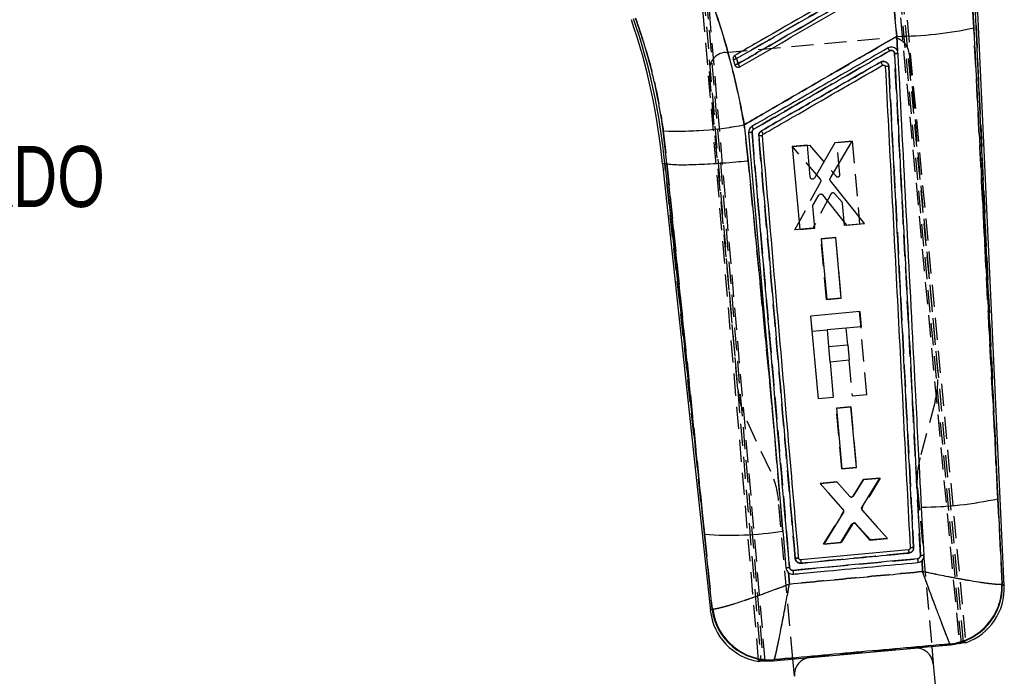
# Model space of a CAD drawing. Extents: x 72 to 802, y 28 to 567.
# Tile 19 of 29: x 182 to 295, y 447 to 522. Entities that reach past the tile are written whole.
import ezdxf

# ---------------------------------------------------------------- set-up
doc = ezdxf.new("R2010")
doc.units = 0
doc.header["$LTSCALE"] = 2
doc.linetypes.add('HIDDEN', pattern=[1.905, 1.27, -0.635])
doc.layers.get('0').update_dxf_attribs({"linetype": 'CONTINUOUS'})
doc.styles.add('SLDTEXTSTYLE0', font='TXT', dxfattribs={"width": 0.75})

msp = doc.modelspace()

# ---------------------------------------------------------------- linework, layer by layer
at = {"color": 7, "linetype": 'HIDDEN'}
for p, q in [((266.7282, 448.5184), (257.9314, 551.4647)), ((258.1407, 551.585), (266.9836, 448.4826)), ((258.4564, 551.1937), (267.2329, 448.4842)), ((267.4857, 448.4655), (258.6645, 551.3145)), ((281.5819, 537.4302), (289.7502, 450.4672)), ((289.9956, 450.531), (281.8475, 536.9853)), ((290.2411, 450.5744), (282.0681, 537.587)), ((282.3349, 537.1425), (290.486, 450.6556)), ((282.155, 524.6182), (282.5811, 520.1144)), ((291.4105, 521.0725), (291.2087, 525.1664)), ((291.5104, 525.1803), (294.184, 467.0657)), ((262.8978, 518.2705), (281.8216, 519.9707)), ((282.5811, 520.1144), (282.662, 518.4459)), ((283.9926, 518.1577), (287.2696, 481.6841)), ((281.2133, 516.75), (281.2503, 516.6931)), ((281.2665, 516.6245), (281.2665, 516.6253)), ((264.3619, 479.6259), (261.0848, 516.0995)), ((265.5302, 505.8374), (265.0853, 509.9631)), ((255.7958, 509.2603), (256.2058, 505.5386)), ((266.9048, 508.7021), (266.7468, 508.6905)), ((267.1633, 508.6994), (267.1487, 508.7026)), ((270.6013, 507.4678), (272.5873, 507.6466)), ((273.8324, 503.7132), (270.6013, 507.4678)), ((272.5873, 507.6466), (275.6165, 504.077)), ((275.735, 507.93), (277.4646, 508.0857)), ((276.0636, 504.2648), (275.735, 507.93)), ((277.4646, 508.0857), (278.3165, 498.584)), ((260.5235, 462.986), (255.953, 505.5137)), ((256.2058, 505.5386), (256.2068, 505.5384)), ((268.2615, 477.876), (265.5302, 505.8374)), ((270.8948, 497.9158), (273.8635, 503.4277)), ((275.0313, 502.0169), (272.95, 498.1009)), ((276.299, 501.0946), (275.4481, 502.0655)), ((276.5868, 498.4283), (276.3607, 500.9505)), ((278.3165, 498.584), (276.5868, 498.4283)), ((272.95, 498.1009), (270.8948, 497.9158)), ((273.9005, 496.8814), (275.5601, 497.0308)), ((274.5232, 489.9351), (273.9005, 496.8814)), ((275.5601, 497.0308), (276.1829, 490.0845)), ((269.4848, 463.632), (267.272, 489.3829)), ((276.1829, 490.0845), (274.5232, 489.9351)), ((279.1598, 479.0265), (278.3061, 488.5281)), ((272.6864, 488.0232), (272.7231, 488.0264)), ((272.6864, 488.0232), (272.8434, 486.2765)), ((272.8434, 486.2765), (274.5901, 486.4334)), ((276.7561, 486.628), (276.9287, 484.7065)), ((274.7645, 484.5121), (274.739, 484.5098)), ((274.739, 484.5098), (274.8972, 482.749)), ((274.8972, 482.749), (274.9228, 482.7513)), ((277.0869, 482.9457), (277.4528, 478.8731)), ((277.4528, 478.8731), (279.1598, 479.0265)), ((286.975, 478.2236), (285.2543, 471.7413)), ((275.6507, 477.4451), (277.3104, 477.5945)), ((276.2735, 470.4989), (275.6507, 477.4451)), ((277.3104, 477.5945), (277.9332, 470.6483)), ((268.1172, 470.2016), (265.2686, 476.2734)), ((277.9332, 470.6483), (276.2735, 470.4989)), ((273.8154, 468.8174), (275.697, 468.9868)), ((275.697, 468.9868), (277.181, 467.3334)), ((277.587, 467.3712), (278.7523, 469.2619)), ((280.6693, 469.4345), (278.608, 466.0084)), ((278.7523, 469.2619), (280.6693, 469.4345)), ((276.4403, 465.8494), (273.8154, 468.8174)), ((284.9597, 468.2809), (286.592, 450.1135)), ((270.6562, 448.6817), (269.0239, 466.8491)), ((294.6927, 457.2547), (294.184, 467.0657)), ((274.1924, 461.8492), (276.4664, 465.5487)), ((278.6364, 465.7081), (281.5025, 462.5073)), ((269.5108, 463.3291), (269.4848, 463.632)), ((277.4937, 464.1566), (276.2151, 462.0313)), ((279.5504, 462.3315), (277.9031, 464.1942)), ((260.5235, 462.986), (261.3865, 454.4367)), ((281.5025, 462.5073), (279.5504, 462.3315)), ((276.2151, 462.0313), (274.1924, 461.8492)), ((270.6732, 458.8461), (284.9666, 460.1806)), ((271.3327, 460.2144), (271.33, 460.2336)), ((285.4827, 459.9752), (285.543, 458.708)), ((270.2692, 457.2816), (270.1405, 458.5982)), ((294.6927, 457.2547), (294.6357, 457.2392)), ((261.3865, 454.4367), (261.4635, 454.4266)), ((272.5244, 448.8495), (284.7239, 449.9456)), ((288.6938, 450.4127), (288.7105, 450.4011)), ((268.515, 448.5884), (268.5343, 448.6063))]:
    msp.add_line(p, q, dxfattribs=at)
at = {"color": 7, "linetype": 'CONTINUOUS'}
for p, q in [((282.5811, 520.1144), (282.155, 524.6182)), ((291.2087, 525.1664), (291.4105, 521.0725)), ((294.184, 467.0657), (291.5104, 525.1803)), ((294.9141, 457.0797), (291.7805, 525.1927)), ((282.662, 518.4459), (282.5811, 520.1144)), ((263.8124, 517.445), (263.9898, 516.8569)), ((282.662, 518.4459), (282.6525, 518.4649)), ((265.0853, 509.9631), (265.5302, 505.8374)), ((256.2058, 505.5386), (255.7958, 509.2603)), ((272.3281, 507.6239), (270.5984, 507.4688)), ((270.5984, 507.4688), (271.4538, 497.9674)), ((272.6581, 503.9589), (272.3281, 507.6239)), ((275.4758, 507.9061), (273.1315, 503.8538)), ((274.9518, 503.8138), (277.4619, 508.0842)), ((277.4619, 508.0842), (275.4758, 507.9061)), ((255.684, 505.4871), (261.1933, 454.2233)), ((255.953, 505.5137), (256.2058, 505.5386)), ((255.953, 505.5137), (260.5235, 462.986)), ((256.2068, 505.5384), (256.2058, 505.5386)), ((278.8758, 498.6329), (274.9722, 503.5273)), ((272.9915, 500.7974), (273.6557, 501.9044)), ((274.0745, 501.9309), (276.8205, 498.4486)), ((273.1836, 498.1225), (272.9565, 500.6446)), ((276.8205, 498.4486), (278.8758, 498.6329)), ((271.4538, 497.9674), (273.1836, 498.1225)), ((275.5748, 497.0318), (273.9151, 496.883)), ((273.9151, 496.883), (274.5405, 489.937)), ((276.2002, 490.0858), (275.5748, 497.0318)), ((274.5405, 489.937), (276.2002, 490.0858)), ((278.3484, 488.5319), (272.7287, 488.027)), ((278.3484, 488.5319), (278.5054, 486.7852)), ((273.5824, 478.5254), (272.7287, 488.027)), ((278.5054, 486.7852), (274.5927, 486.4336)), ((274.5927, 486.4336), (274.7653, 484.5122)), ((274.7653, 484.5122), (276.955, 484.7089)), ((276.955, 484.7089), (277.1132, 482.9481)), ((277.1132, 482.9481), (274.9235, 482.7514)), ((274.9235, 482.7514), (275.2894, 478.6787)), ((275.2894, 478.6787), (273.5824, 478.5254)), ((268.2615, 477.876), (269.4848, 463.632)), ((277.3172, 477.5948), (275.6575, 477.446)), ((275.6575, 477.446), (276.2829, 470.5)), ((277.9426, 470.6488), (277.3172, 477.5948)), ((276.2829, 470.5), (277.9426, 470.6488)), ((275.7041, 468.988), (273.787, 468.8162)), ((277.1878, 467.3353), (275.7041, 468.988)), ((278.7594, 469.262), (277.594, 467.3705)), ((278.5874, 466.0423), (280.6411, 469.4307)), ((280.6411, 469.4307), (278.7594, 469.262)), ((273.787, 468.8162), (276.4261, 465.8123)), ((294.184, 467.0657), (294.6927, 457.2547)), ((276.4516, 465.5118), (274.2019, 461.8514)), ((281.5123, 462.5068), (278.6153, 465.7417)), ((269.4848, 463.632), (269.5108, 463.3291)), ((276.1542, 462.0264), (277.443, 464.1529)), ((277.8526, 464.1888), (279.4895, 462.3255)), ((261.3865, 454.4367), (260.5235, 462.986)), ((279.4895, 462.3255), (281.5123, 462.5068)), ((283.9311, 461.2056), (271.5522, 460.0478)), ((274.2019, 461.8514), (276.1542, 462.0264)), ((271.3327, 460.2144), (271.33, 460.2336)), ((285.543, 458.708), (285.4827, 459.9752)), ((270.1405, 458.5982), (270.2692, 457.2816)), ((294.6927, 457.2547), (294.6357, 457.2392)), ((261.3865, 454.4367), (261.4635, 454.4266)), ((272.6479, 448.8645), (284.5997, 449.9383)), ((284.7239, 449.9456), (288.8031, 450.3121)), ((286.592, 450.1135), (286.7707, 448.1253)), ((288.7105, 450.4011), (288.6938, 450.4127)), ((288.8031, 450.3121), (288.7105, 450.4011)), ((288.8031, 450.3121), (289.9956, 450.531)), ((290.2411, 450.5744), (290.4963, 450.547)), ((268.4362, 448.4822), (272.5244, 448.8495)), ((268.515, 448.5884), (268.4362, 448.4822)), ((268.5343, 448.6063), (268.515, 448.5884)), ((270.8349, 446.6935), (270.6562, 448.6817)), ((266.7375, 448.4094), (266.9836, 448.4826)), ((267.2329, 448.4842), (268.4362, 448.4822)), ((286.7707, 448.1253), (287.2878, 442.3697))]:
    msp.add_line(p, q, dxfattribs=at)
at = {"color": 7, "linetype": 'CONTINUOUS', "flags": 128}
for points in [[(265.5803, 509.0405), (267.7283, 484.0795), (268.2615, 477.876)], [(260.5235, 462.986), (258.9867, 478.1343), (256.2068, 505.5384)], [(265.5302, 505.8374), (267.3032, 487.6961), (268.2615, 477.876)], [(285.7093, 460.5612), (285.6698, 461.3284), (285.5033, 464.566), (285.4241, 466.104)], [(269.5108, 463.3291), (269.5792, 462.5322), (269.8721, 459.1196)]]:
    msp.add_lwpolyline(points, dxfattribs=at)
at = {"color": 7, "linetype": 'HIDDEN', "flags": 128}
for points in [[(256.2068, 505.5384), (258.9867, 478.1343), (260.5235, 462.986)], [(294.9141, 457.0797), (294.8895, 457.0991), (294.6927, 457.2547)], [(261.3865, 454.4367), (261.2148, 454.247), (261.1933, 454.2233)]]:
    msp.add_lwpolyline(points, dxfattribs=at)
at = {"color": 8, "linetype": 'CONTINUOUS', "flags": 128}
for points in [[(294.6927, 457.2547), (294.8895, 457.0991), (294.9141, 457.0797)], [(261.1933, 454.2233), (261.2148, 454.247), (261.3865, 454.4367)]]:
    msp.add_lwpolyline(points, dxfattribs=at)
at = {"color": 7, "linetype": 'CONTINUOUS'}
for centre, radius, start, end in [((186.5516, 499.273), 69.4111, 5.136875, 19.134067), ((186.5516, 499.273), 69.6815, 5.138282, 19.134067), ((282.3597, 563.3175), 43.2037, 270.293667, 282.092538), ((265.3082, 509.1498), 18.9068, 29.475398, 30.625017), ((261.9742, 524.6037), 7.3909, 284.401179, 287.570936), ((237.5035, 502.2769), 30.7651, 29.781236, 30.548833), ((259.9306, 531.3786), 15.0783, 285.617079, 287.168228), ((240.8015, 503.2583), 27.2779, 29.335928, 30.181902), ((257.3273, 550.765), 41.5329, 267.886873, 280.765604), ((253.1716, 502.0683), 14.9359, 29.626289, 31.072579), ((266.0027, 507.6227), 1.4794, 91.170383, 106.590935), ((249.9155, 499.2035), 19.871, 29.1833, 30.433915), ((285.2176, 508.3628), 42.2593, 270.280042, 282.249948), ((263.4309, 504.7125), 41.8277, 266.014286, 278.357958), ((319.1206, 464.4369), 35.3375, 185.246501, 185.863904), ((330.4951, 464.3201), 45.7155, 185.195145, 185.734387), ((284.1296, 459.9243), 13.4996, 184.581058, 186.416592), ((288.0001, 457.0157), 6.6393, 275.997669, 1.929383), ((288.0741, 456.9942), 6.6237, 275.513948, 2.254155), ((288.3235, 456.7765), 6.5975, 289.227126, 2.932868), ((267.7531, 454.9283), 6.5975, 185.847307, 261.141406), ((267.9678, 455.19), 6.6242, 186.529709, 274.738467), ((268.0574, 455.232), 6.6428, 186.963975, 274.117259), ((284.7787, 447.9464), 2, 5.134067, 95.134067), ((272.8268, 446.8725), 2, 95.134067, 185.134067)]:
    msp.add_arc(centre, radius, start, end, dxfattribs=at)
at = {"color": 7, "linetype": 'HIDDEN'}
for centre, radius, start, end in [((186.5516, 499.273), 69.6815, 5.138282, 19.134067), ((282.3597, 563.3175), 43.2037, 270.293667, 282.092538), ((282.0006, 517.9787), 2, 5.134067, 95.134067), ((266.2102, 509.5862), 17.9085, 29.679695, 30.893442), ((263.0768, 516.2785), 2, 95.134067, 185.134067), ((261.9742, 524.6037), 7.3909, 284.401179, 287.570936), ((237.5035, 502.2769), 30.7651, 29.781236, 30.548833), ((259.9306, 531.3786), 15.0783, 285.617079, 287.168228), ((240.8015, 503.2583), 27.2779, 29.335928, 30.181902), ((257.3273, 550.765), 41.5329, 267.886873, 280.765604), ((253.3539, 502.1566), 14.7342, 29.678235, 31.144352), ((266.0027, 507.6224), 1.4796, 91.167297, 106.585355), ((249.3571, 498.9459), 20.4841, 29.050752, 30.26395), ((277.3097, 480.7892), 10, 345.134067, 5.134067), ((274.3218, 480.5207), 10, 185.134067, 205.134067), ((294.9196, 469.1757), 10, 165.134067, 185.134067), ((259.0641, 465.9542), 10, 5.134067, 25.134067), ((285.2176, 508.3628), 42.2593, 270.280042, 282.249948), ((263.4309, 504.7125), 41.8277, 266.014286, 278.357958), ((314.4986, 463.7736), 30.6752, 184.802225, 185.513452), ((332.8937, 464.6438), 48.1345, 185.320354, 185.832495), ((310.3675, 462.4662), 39.8591, 185.210893, 185.832523), ((288.0001, 457.0157), 6.6393, 275.997669, 1.929383), ((288.0741, 456.9942), 6.6237, 275.513948, 2.254155), ((267.9678, 455.19), 6.6242, 186.529709, 274.738467), ((268.0574, 455.232), 6.6428, 186.963975, 274.117259)]:
    msp.add_arc(centre, radius, start, end, dxfattribs=at)
at = {"color": 7, "linetype": 'CONTINUOUS'}
for points, knots in [([(281.0597, 527.7529), (280.828, 527.6193), (279.6584, 526.9448), (274.7372, 524.1069), (269.2818, 520.9609), (264.7643, 518.3557), (263.9983, 517.914)], [0, 0, 0, 0, 0.04074361, 0.20565762, 0.86531353, 1, 1, 1, 1]), ([(264.2054, 517.5576), (267.0767, 519.213), (272.7641, 522.4919), (278.4515, 525.7709), (281.2677, 527.3945)], [0, 0, 0, 0, 0.50484132, 1, 1, 1, 1]), ([(281.4307, 526.8016), (281.1963, 526.6664), (280.0238, 525.9904), (275.0997, 523.1514), (269.651, 520.0101), (265.1403, 517.4097), (264.3814, 516.9721)], [0, 0, 0, 0, 0.04126029, 0.20630092, 0.86646336, 1, 1, 1, 1]), ([(260.6136, 526.2017), (261.0877, 524.8987), (262.0361, 522.2928), (263.2401, 518.258), (264.2874, 514.1472), (264.8193, 511.3578), (265.0853, 509.9631)], [0, 0, 0, 0, 0.24764548, 0.49529305, 0.74764284, 1, 1, 1, 1]), ([(264.5813, 516.6225), (267.4227, 518.2611), (273.1056, 521.5382), (278.7884, 524.8154), (281.6298, 526.454)], [0, 0, 0, 0, 0.50000001, 1, 1, 1, 1]), ([(255.7958, 509.2603), (255.6301, 510.3477), (255.2988, 512.5222), (254.5792, 515.778), (253.7058, 519.0188), (252.9777, 521.135), (252.6136, 522.1931)], [0, 0, 0, 0, 0.24709392, 0.49417386, 0.74708969, 1, 1, 1, 1]), ([(291.4105, 521.0725), (291.9465, 510.6303), (292.8705, 492.6277), (293.7955, 474.6258), (294.184, 467.0657)], [0, 0, 0, 0, 0.5800414, 1, 1, 1, 1]), ([(282.5811, 520.1144), (280.1032, 518.6776), (275.064, 515.7556), (269.2322, 512.3715), (265.8786, 510.4238), (265.0853, 509.9631)], [0, 0, 0, 0, 0.42481204, 0.863942, 1, 1, 1, 1]), ([(281.5779, 518.7812), (278.9757, 517.2805), (273.7712, 514.2791), (268.5667, 511.2777), (265.9644, 509.7771)], [0, 0, 0, 0, 0.49999991, 1, 1, 1, 1]), ([(282.6525, 518.4649), (282.6183, 518.5206), (282.5384, 518.6507), (282.3443, 518.8009), (282.0954, 518.8873), (281.8239, 518.891), (281.6609, 518.8182), (281.5779, 518.7812)], [0, 0, 0, 0, 0.15687186, 0.36600118, 0.57500416, 0.78377467, 1, 1, 1, 1]), ([(263.9983, 517.914), (263.9626, 517.8886), (263.8895, 517.8368), (263.8184, 517.7183), (263.7878, 517.5835), (263.7989, 517.4902), (263.8122, 517.4459), (263.8124, 517.445)], [0, 0, 0, 0, 0.24052397, 0.49213196, 0.74371713, 0.99532237, 1, 1, 1, 1]), ([(264.3814, 516.9721), (264.3608, 517.0409), (264.3021, 517.236), (264.2434, 517.4312), (264.2054, 517.5576)], [0, 0, 0, 0, 0.35209766, 1, 1, 1, 1]), ([(266.1549, 509.4517), (268.7573, 510.952), (273.9617, 513.9523), (279.166, 516.9527), (281.7679, 518.4529)], [0, 0, 0, 0, 0.50004291, 1, 1, 1, 1]), ([(281.7679, 518.4529), (281.8077, 518.4707), (281.8857, 518.5056), (282.0152, 518.5037), (282.1343, 518.4628), (282.2324, 518.384), (282.3018, 518.2773), (282.3144, 518.1949), (282.3207, 518.1537)], [0, 0, 0, 0, 0.17289083, 0.33827465, 0.50369477, 0.66914277, 0.83457816, 1, 1, 1, 1]), ([(282.3207, 518.1537), (282.3748, 518.1563), (282.4831, 518.1613), (282.6211, 518.1629), (282.7158, 518.1598), (282.7304, 518.1541), (282.7374, 518.1514)], [0, 0, 0, 0, 0.254331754, 0.508663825, 0.762992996, 1, 1, 1, 1]), ([(282.3207, 518.1537), (282.8589, 507.7747), (283.8544, 488.5785), (284.8453, 469.3827), (285.3004, 460.5657)], [0, 0, 0, 0, 0.540679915, 1, 1, 1, 1]), ([(282.7374, 518.1514), (282.7221, 518.2515), (282.7066, 518.3531), (282.6627, 518.4445), (282.662, 518.4459)], [0, 0, 0, 0, 0.98462416, 1, 1, 1, 1]), ([(285.4241, 466.104), (285.412, 466.3392), (285.3444, 467.6535), (285.0904, 472.5878), (284.2087, 489.7016), (283.3794, 505.7366), (282.7374, 518.1514)], [0, 0, 0, 0, 0.013552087, 0.075758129, 0.284418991, 1, 1, 1, 1]), ([(263.9898, 516.8569), (264.0064, 516.8162), (264.0403, 516.7331), (264.1142, 516.6611), (264.1616, 516.6312), (264.1706, 516.6255)], [0, 0, 0, 0, 0.43748832, 0.89295503, 1, 1, 1, 1]), ([(264.1706, 516.6255), (264.2121, 516.606), (264.2952, 516.5669), (264.4352, 516.5649), (264.5301, 516.594), (264.5756, 516.6193), (264.5813, 516.6225)], [0, 0, 0, 0, 0.31799519, 0.63599455, 0.95398573, 1, 1, 1, 1]), ([(280.7498, 517.168), (280.5154, 517.0328), (278.2319, 515.7163), (273.6648, 513.0833), (269.3322, 510.5855), (267.0485, 509.269)], [0, 0, 0, 0, 0.05134179, 0.49998002, 1, 1, 1, 1]), ([(267.2641, 508.8926), (267.4708, 509.0119), (268.6155, 509.6719), (273.1813, 512.3049), (277.5404, 514.8187), (280.9616, 516.7917)], [0, 0, 0, 0, 0.04527903, 0.25068953, 1, 1, 1, 1]), ([(281.6606, 516.6706), (281.6515, 516.733), (281.6323, 516.8636), (281.5258, 517.0376), (281.3676, 517.1722), (281.1733, 517.2458), (280.9546, 517.2559), (280.8204, 517.1983), (280.7498, 517.168)], [0, 0, 0, 0, 0.1522628, 0.31870478, 0.48313961, 0.64946665, 0.8157851, 1, 1, 1, 1]), ([(280.7498, 517.168), (280.7565, 517.1563), (280.7758, 517.1226), (280.8174, 517.0495), (280.8715, 516.9539), (280.922, 516.864), (280.9536, 516.8071), (280.9592, 516.7965), (280.9616, 516.7917)], [0, 0, 0, 0, 0.063777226, 0.183622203, 0.398488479, 0.613345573, 0.828200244, 1, 1, 1, 1]), ([(280.9616, 516.7917), (280.9808, 516.8002), (281.022, 516.8185), (281.0919, 516.8192), (281.159, 516.7971), (281.2163, 516.7546), (281.2389, 516.7137), (281.2503, 516.6931)], [0, 0, 0, 0, 0.18224885, 0.39207037, 0.59351965, 0.79527727, 1, 1, 1, 1]), ([(281.2503, 516.6931), (281.2508, 516.692), (281.2599, 516.6706), (281.2633, 516.6474), (281.2665, 516.6253)], [0, 0, 0, 0, 0.05077856, 1, 1, 1, 1]), ([(281.6606, 516.6706), (281.6085, 516.6674), (281.5043, 516.6609), (281.3742, 516.6482), (281.2837, 516.6352), (281.2723, 516.6281), (281.2665, 516.6245)], [0, 0, 0, 0, 0.2499957, 0.49999868, 0.74999946, 1, 1, 1, 1]), ([(281.2665, 516.6253), (281.7424, 507.4241), (282.6943, 489.0217), (283.6416, 470.6197), (284.1153, 461.4187)], [0, 0, 0, 0, 0.49999996, 1, 1, 1, 1]), ([(284.5172, 461.4637), (284.0425, 470.6567), (283.0925, 489.0587), (282.1382, 507.4612), (281.6606, 516.6706)], [0, 0, 0, 0, 0.49956155, 1, 1, 1, 1]), ([(265.9644, 509.7771), (265.8933, 509.7261), (265.7512, 509.6243), (265.618, 509.3934), (265.573, 509.1898), (265.5788, 509.0719), (265.5803, 509.0405)], [0, 0, 0, 0, 0.29719979, 0.59438838, 0.89180855, 1, 1, 1, 1]), ([(265.9725, 509.1018), (265.9718, 509.1166), (265.969, 509.1726), (265.9904, 509.2694), (266.0537, 509.3791), (266.1212, 509.4276), (266.1549, 509.4517)], [0, 0, 0, 0, 0.10758203, 0.40540594, 0.70318335, 1, 1, 1, 1]), ([(270.2726, 459.1819), (269.567, 467.3844), (268.5831, 478.8214), (267.1492, 495.4613), (266.4214, 503.8988), (265.9725, 509.1018)], [0, 0, 0, 0, 0.49293765, 0.68732072, 1, 1, 1, 1]), ([(267.0485, 509.269), (266.9926, 509.2288), (266.8807, 509.1483), (266.7761, 508.9663), (266.7412, 508.8066), (266.7457, 508.7145), (266.7468, 508.6905)], [0, 0, 0, 0, 0.29821327, 0.59642017, 0.89477177, 1, 1, 1, 1]), ([(267.1633, 508.6994), (267.1562, 508.7022), (267.1415, 508.708), (267.0467, 508.7088), (266.9088, 508.7033), (266.8008, 508.6947), (266.7468, 508.6905)], [0, 0, 0, 0, 0.237383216, 0.491590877, 0.745793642, 1, 1, 1, 1]), ([(266.7468, 508.6905), (267.4434, 500.613), (268.1409, 492.5262), (269.5327, 476.3712), (270.2275, 468.2937), (270.9215, 460.2254)], [0, 0, 0, 0, 0.500000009, 0.500576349, 1, 1, 1, 1]), ([(267.1633, 508.6994), (267.1635, 508.7213), (267.1639, 508.7668), (267.193, 508.8302), (267.2305, 508.8714), (267.2569, 508.8881), (267.2641, 508.8926)], [0, 0, 0, 0, 0.28512431, 0.5907783, 0.88951899, 1, 1, 1, 1]), ([(271.33, 460.2336), (271.3153, 460.4056), (271.2082, 461.6538), (270.7316, 467.2071), (269.3591, 483.1904), (268.0759, 498.0974), (267.1633, 508.6994)], [0, 0, 0, 0, 0.01064366, 0.07726336, 0.34374206, 1, 1, 1, 1]), ([(255.953, 505.5137), (255.7744, 505.4962), (255.5951, 505.4787), (255.6846, 505.4872), (255.6848, 505.4872)], [0, 0, 0, 0, 0.99676262, 1, 1, 1, 1]), ([(256.2068, 505.5384), (256.2803, 505.5105), (256.4274, 505.4547), (256.964, 505.4052), (257.7221, 505.3836), (258.6949, 505.3917), (259.8567, 505.4299), (261.1691, 505.4962), (262.6, 505.5898), (264.0193, 505.7004), (265.0062, 505.7879), (265.48, 505.8327), (265.5302, 505.8374)], [0, 0, 0, 0, 0.11200748, 0.22401497, 0.33602235, 0.44802978, 0.56003935, 0.67204902, 0.78406259, 0.89607618, 0.98898534, 1, 1, 1, 1]), ([(272.8742, 503.7301), (272.8463, 503.7371), (272.7905, 503.751), (272.7221, 503.8056), (272.6735, 503.8767), (272.6631, 503.9319), (272.6581, 503.9589)], [0, 0, 0, 0, 0.25265921, 0.50527086, 0.75855577, 1, 1, 1, 1]), ([(273.1315, 503.8538), (273.1147, 503.8305), (273.0812, 503.7838), (273.0053, 503.7403), (272.9332, 503.7244), (272.8896, 503.7286), (272.8742, 503.7301)], [0, 0, 0, 0, 0.28259555, 0.56523514, 0.84714493, 1, 1, 1, 1]), ([(274.9722, 503.5273), (274.9566, 503.5515), (274.9254, 503.5998), (274.9127, 503.6866), (274.9243, 503.7601), (274.9446, 503.7997), (274.9518, 503.8138)], [0, 0, 0, 0, 0.28123325, 0.56245718, 0.84400154, 1, 1, 1, 1]), ([(273.6557, 501.9044), (273.6731, 501.9276), (273.7079, 501.9739), (273.7853, 502.0162), (273.8615, 502.0315), (273.9085, 502.0248), (273.9271, 502.0221)], [0, 0, 0, 0, 0.27402616, 0.548085, 0.82145413, 1, 1, 1, 1]), ([(273.9271, 502.0221), (273.9549, 502.0137), (274.0121, 501.9963), (274.0534, 501.9531), (274.0745, 501.9309)], [0, 0, 0, 0, 0.48653788, 1, 1, 1, 1]), ([(272.9565, 500.6446), (272.9564, 500.6734), (272.9563, 500.7272), (272.9804, 500.7751), (272.9915, 500.7974)], [0, 0, 0, 0, 0.53559804, 1, 1, 1, 1]), ([(277.3713, 467.2514), (277.3424, 467.2551), (277.2846, 467.2624), (277.2237, 467.2992), (277.1956, 467.3275), (277.1878, 467.3353)], [0, 0, 0, 0, 0.41956425, 0.8391136, 1, 1, 1, 1]), ([(277.594, 467.3705), (277.5807, 467.353), (277.5499, 467.3122), (277.4805, 467.2686), (277.4155, 467.2519), (277.3789, 467.2515), (277.3713, 467.2514)], [0, 0, 0, 0, 0.24929291, 0.58140968, 0.91340088, 1, 1, 1, 1]), ([(276.4261, 465.8123), (276.4429, 465.7889), (276.4764, 465.742), (276.4932, 465.6559), (276.4846, 465.5759), (276.4615, 465.5311), (276.4516, 465.5118)], [0, 0, 0, 0, 0.26625961, 0.5325074, 0.79890644, 1, 1, 1, 1]), ([(278.6153, 465.7417), (278.5983, 465.765), (278.5644, 465.8114), (278.5467, 465.8972), (278.5546, 465.9774), (278.5774, 466.0226), (278.5874, 466.0423)], [0, 0, 0, 0, 0.26531586, 0.53061351, 0.79608066, 1, 1, 1, 1]), ([(277.443, 464.1529), (277.4608, 464.1761), (277.4965, 464.2225), (277.5753, 464.2646), (277.6403, 464.2765), (277.6762, 464.2745), (277.6831, 464.2741)], [0, 0, 0, 0, 0.30894375, 0.61791534, 0.92604838, 1, 1, 1, 1]), ([(277.6831, 464.2741), (277.7116, 464.2688), (277.7686, 464.258), (277.8234, 464.2199), (277.8478, 464.1939), (277.8526, 464.1888)], [0, 0, 0, 0, 0.44593392, 0.89182759, 1, 1, 1, 1]), ([(284.1153, 461.4187), (284.1142, 461.3957), (284.1119, 461.3498), (284.0798, 461.2871), (284.0304, 461.2385), (283.9772, 461.2127), (283.9428, 461.2074), (283.9311, 461.2056)], [0, 0, 0, 0, 0.22114485, 0.44224294, 0.66365138, 0.88555164, 1, 1, 1, 1]), ([(283.968, 460.8266), (284.0356, 460.8402), (284.1708, 460.8672), (284.3424, 460.9899), (284.4645, 461.1575), (284.5169, 461.3255), (284.5171, 461.4288), (284.5172, 461.4637)], [0, 0, 0, 0, 0.22161064, 0.443207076, 0.664855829, 0.886621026, 1, 1, 1, 1]), ([(284.5172, 461.4637), (284.4643, 461.4606), (284.3585, 461.4545), (284.2257, 461.442), (284.133, 461.429), (284.1212, 461.422), (284.1153, 461.4184)], [0, 0, 0, 0, 0.25000159, 0.50000151, 0.75000202, 1, 1, 1, 1]), ([(284.9674, 460.1807), (280.2033, 459.7375), (275.4384, 459.2942), (270.674, 458.8462), (270.6732, 458.8461)], [0, 0, 0, 0, 0.99983372, 1, 1, 1, 1]), ([(271.33, 460.2336), (271.3235, 460.2366), (271.3103, 460.2425), (271.216, 460.2434), (271.0811, 460.238), (270.9747, 460.2296), (270.9215, 460.2254)], [0, 0, 0, 0, 0.246982, 0.49799046, 0.74899672, 1, 1, 1, 1]), ([(270.9215, 460.2254), (270.9223, 460.2171), (270.9301, 460.1407), (270.9741, 459.999), (271.1018, 459.8255), (271.2826, 459.7071), (271.4553, 459.6649), (271.5542, 459.6691), (271.5846, 459.6704)], [0, 0, 0, 0, 0.02632215, 0.24105025, 0.45580173, 0.69018104, 0.90471917, 1, 1, 1, 1]), ([(271.5522, 460.0478), (271.5289, 460.0481), (271.4824, 460.0487), (271.4179, 460.0788), (271.3671, 460.1267), (271.3413, 460.1759), (271.3345, 460.2063), (271.3327, 460.2144)], [0, 0, 0, 0, 0.22976466, 0.45954432, 0.68899963, 0.91782275, 1, 1, 1, 1]), ([(271.5522, 460.0478), (271.5524, 460.0433), (271.5529, 460.0343), (271.5587, 459.9646), (271.5679, 459.8588), (271.5773, 459.7524), (271.5832, 459.6868), (271.5846, 459.6704)], [0, 0, 0, 0, 0.22434936, 0.44869964, 0.67305499, 0.9184855, 1, 1, 1, 1]), ([(271.5846, 459.6704), (271.8541, 459.6956), (273.2016, 459.8214), (277.3294, 460.2068), (281.1877, 460.567), (283.968, 460.8266)], [0, 0, 0, 0, 0.06528767, 0.32643779, 1, 1, 1, 1]), ([(285.3004, 460.5657), (285.3003, 460.5441), (285.3001, 460.4811), (285.2678, 460.3793), (285.1935, 460.2783), (285.0896, 460.2047), (285.0081, 460.1887), (284.9674, 460.1807)], [0, 0, 0, 0, 0.11579261, 0.33725315, 0.55866737, 0.78006178, 1, 1, 1, 1]), ([(285.0084, 459.7524), (285.0947, 459.7692), (285.268, 459.8029), (285.417, 459.9101), (285.481, 459.9736), (285.4827, 459.9752)], [0, 0, 0, 0, 0.49104791, 0.98686162, 1, 1, 1, 1]), ([(285.3004, 460.5657), (285.3537, 460.568), (285.4605, 460.5726), (285.5956, 460.5735), (285.6891, 460.5699), (285.7027, 460.5641), (285.7093, 460.5612)], [0, 0, 0, 0, 0.25253962, 0.50507287, 0.75761157, 1, 1, 1, 1]), ([(285.4827, 459.9752), (285.497, 459.9903), (285.5712, 460.068), (285.6713, 460.239), (285.7124, 460.4329), (285.7098, 460.5403), (285.7093, 460.5612)], [0, 0, 0, 0, 0.09683991, 0.49951664, 0.90289365, 1, 1, 1, 1]), ([(269.8721, 459.1196), (269.8764, 459.123), (269.885, 459.1299), (269.9537, 459.1441), (270.0569, 459.1594), (270.1702, 459.1725), (270.2447, 459.1793), (270.2726, 459.1819)], [0, 0, 0, 0, 0.21290658, 0.42879149, 0.64467988, 0.8672044, 1, 1, 1, 1]), ([(269.8721, 459.1196), (269.8926, 459.0186), (269.9307, 458.8317), (270.0591, 458.6698), (270.1323, 458.6054), (270.1405, 458.5982)], [0, 0, 0, 0, 0.51068293, 0.94540411, 1, 1, 1, 1]), ([(270.2692, 457.2816), (272.7786, 457.5166), (277.8698, 457.9934), (282.9612, 458.4676), (285.543, 458.708)], [0, 0, 0, 0, 0.49290237, 1, 1, 1, 1]), ([(270.6732, 458.8461), (270.6318, 458.8465), (270.548, 458.8474), (270.4318, 458.9012), (270.3401, 458.9877), (270.2871, 459.0872), (270.2767, 459.155), (270.2726, 459.1819)], [0, 0, 0, 0, 0.2128602, 0.43002163, 0.64467898, 0.85936887, 1, 1, 1, 1]), ([(270.7146, 458.4156), (270.9552, 458.4382), (272.2737, 458.5619), (277.0382, 459.0085), (281.5623, 459.4308), (285.0084, 459.7524)], [0, 0, 0, 0, 0.05049452, 0.27673804, 1, 1, 1, 1]), ([(288.6938, 450.4127), (288.6663, 450.4695), (288.6113, 450.583), (288.4364, 451.0089), (288.2008, 451.605), (287.8867, 452.4177), (287.4839, 453.4768), (286.9515, 454.894), (286.302, 456.6415), (285.8023, 457.9997), (285.5453, 458.7019), (285.543, 458.708)], [0, 0, 0, 0, 0.106349, 0.21270611, 0.3159321, 0.4191689, 0.54535923, 0.67157213, 0.83089926, 0.9985167, 1, 1, 1, 1]), ([(294.6357, 457.2392), (294.5505, 457.2298), (294.3803, 457.211), (293.8632, 457.2437), (293.1747, 457.3193), (292.2629, 457.4456), (291.1001, 457.6315), (289.5691, 457.9014), (287.7083, 458.2574), (286.282, 458.5509), (285.5494, 458.7066), (285.543, 458.708)], [0, 0, 0, 0, 0.10634956, 0.21270711, 0.3159332, 0.41917019, 0.54536032, 0.67157328, 0.83090043, 0.99851642, 1, 1, 1, 1]), ([(270.1405, 458.5982), (270.1946, 458.5589), (270.3191, 458.4684), (270.5235, 458.4102), (270.6625, 458.4141), (270.7146, 458.4156)], [0, 0, 0, 0, 0.32441367, 0.74673969, 1, 1, 1, 1]), ([(261.4635, 454.4266), (261.6642, 454.4442), (262.0495, 454.478), (263.2554, 454.8116), (264.5602, 455.2214), (266.0557, 455.7245), (267.7726, 456.3372), (269.2672, 456.8963), (270.0494, 457.1967), (270.263, 457.2792), (270.2692, 457.2816)], [0, 0, 0, 0, 0.19675792, 0.3777007, 0.5053078, 0.63294084, 0.80984751, 0.94806113, 0.99850997, 1, 1, 1, 1]), ([(268.5343, 448.6063), (268.5787, 448.7526), (268.664, 449.0333), (268.9075, 450.159), (269.1659, 451.4301), (269.4587, 452.9232), (269.7911, 454.6754), (270.078, 456.2289), (270.2273, 457.0503), (270.268, 457.2751), (270.2692, 457.2816)], [0, 0, 0, 0, 0.196757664, 0.3777005, 0.505307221, 0.632940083, 0.809846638, 0.948060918, 0.998510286, 1, 1, 1, 1]), ([(288.6938, 450.4127), (285.3079, 450.1092), (278.5881, 449.507), (271.8682, 448.905), (268.5343, 448.6063)], [0, 0, 0, 0, 0.50386862, 1, 1, 1, 1]), ([(289.7502, 450.4672), (289.8059, 450.4807), (289.9172, 450.5075), (290.0652, 450.5435), (290.1764, 450.5686), (290.2291, 450.577), (290.2384, 450.575), (290.2411, 450.5744)], [0, 0, 0, 0, 0.22771616, 0.45546858, 0.68193336, 0.90468633, 1, 1, 1, 1]), ([(290.486, 450.6556), (290.486, 450.6556), (290.486, 450.6556), (290.486, 450.6558), (290.4859, 450.6563), (290.4843, 450.6582), (290.4706, 450.6592), (290.4161, 450.6482), (290.3073, 450.6192), (290.1627, 450.5782), (290.0522, 450.547), (289.9956, 450.531)], [0, 0, 0, 0, 0.00044069, 0.0022034, 0.00925502, 0.03746729, 0.15076739, 0.35768133, 0.56521259, 0.77729757, 1, 1, 1, 1]), ([(267.2329, 448.4842), (267.1753, 448.4896), (267.0601, 448.5005), (266.9069, 448.5152), (266.793, 448.5242), (266.7354, 448.5249), (266.7302, 448.5202), (266.7282, 448.5184)], [0, 0, 0, 0, 0.21932227, 0.43869907, 0.65612392, 0.86837038, 1, 1, 1, 1]), ([(266.9836, 448.4826), (266.9926, 448.4847), (267.0106, 448.489), (267.1044, 448.4866), (267.2362, 448.4797), (267.3715, 448.4718), (267.4566, 448.4671), (267.4857, 448.4655)], [0, 0, 0, 0, 0.21933056, 0.438617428, 0.659397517, 0.883975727, 1, 1, 1, 1])]:
    msp.add_open_spline(points, degree=3, knots=knots, dxfattribs=at)
at = {"color": 7, "linetype": 'HIDDEN'}
for points, knots in [([(281.2677, 527.3945), (281.0332, 527.2593), (279.8607, 526.5834), (274.9366, 523.7444), (269.4836, 520.6006), (264.9686, 517.9976), (264.2054, 517.5576)], [0, 0, 0, 0, 0.04122895, 0.20614519, 0.86580979, 1, 1, 1, 1]), ([(264.3814, 516.9721), (264.6159, 517.1073), (265.7883, 517.7833), (270.7126, 520.6221), (276.1612, 523.7634), (280.6719, 526.3641), (281.4307, 526.8016)], [0, 0, 0, 0, 0.04126041, 0.20630102, 0.86646329, 1, 1, 1, 1]), ([(265.0853, 509.9631), (264.8246, 511.332), (264.3033, 514.0698), (263.2682, 518.1563), (262.062, 522.2185), (261.0964, 524.874), (260.6136, 526.2017)], [0, 0, 0, 0, 0.24768313, 0.49536009, 0.74768133, 1, 1, 1, 1]), ([(252.6136, 522.1931), (252.9696, 521.1598), (253.6814, 519.0934), (254.554, 515.8803), (255.2857, 512.6), (255.6258, 510.3736), (255.7958, 509.2603)], [0, 0, 0, 0, 0.24701674, 0.4940387, 0.74701179, 1, 1, 1, 1]), ([(294.184, 467.0657), (293.7955, 474.6258), (292.8705, 492.6277), (291.9465, 510.6303), (291.4105, 521.0725)], [0, 0, 0, 0, 0.4199586, 1, 1, 1, 1]), ([(265.0853, 509.9631), (265.8785, 510.4238), (269.2948, 512.4078), (275.1266, 515.7919), (280.1658, 518.7139), (282.5811, 520.1144)], [0, 0, 0, 0, 0.136055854, 0.585923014, 1, 1, 1, 1]), ([(264.2054, 517.5576), (264.2434, 517.4312), (264.3021, 517.236), (264.3608, 517.0409), (264.3814, 516.9721)], [0, 0, 0, 0, 0.64790234, 1, 1, 1, 1]), ([(281.7692, 518.4536), (279.1669, 516.9533), (273.9623, 513.9526), (268.7576, 510.9521), (266.1553, 509.4519)], [0, 0, 0, 0, 0.50001189, 1, 1, 1, 1]), ([(282.3207, 518.1538), (282.3141, 518.1963), (282.301, 518.28), (282.2297, 518.387), (282.1307, 518.4647), (282.0109, 518.5044), (281.8833, 518.5048), (281.8071, 518.4706), (281.7692, 518.4536)], [0, 0, 0, 0, 0.17098922, 0.33676479, 0.50250764, 0.66822683, 0.83520483, 1, 1, 1, 1]), ([(282.7374, 518.1514), (282.7304, 518.1541), (282.7158, 518.1598), (282.6211, 518.1629), (282.4831, 518.1614), (282.3748, 518.1563), (282.3207, 518.1538)], [0, 0, 0, 0, 0.23700828, 0.49133898, 0.74566908, 1, 1, 1, 1]), ([(285.3004, 460.5656), (284.7646, 470.9444), (283.7736, 490.1402), (282.778, 509.3365), (282.3207, 518.1538)], [0, 0, 0, 0, 0.54067914, 1, 1, 1, 1]), ([(267.0495, 509.2696), (269.3328, 510.5859), (273.8996, 513.2186), (278.4664, 515.8515), (280.7498, 517.168)], [0, 0, 0, 0, 0.49998388, 1, 1, 1, 1]), ([(280.7498, 517.168), (280.7564, 517.1717), (280.823, 517.2082), (280.964, 517.2525), (281.1729, 517.2466), (281.3678, 517.172), (281.5257, 517.0376), (281.6323, 516.8636), (281.6515, 516.733), (281.6606, 516.6706)], [0, 0, 0, 0, 0.01827297, 0.1844505, 0.35072091, 0.51699992, 0.68138726, 0.84778117, 1, 1, 1, 1]), ([(281.6606, 516.6706), (282.1382, 507.4612), (283.0925, 489.0587), (284.0425, 470.6567), (284.5172, 461.4637)], [0, 0, 0, 0, 0.50043845, 1, 1, 1, 1]), ([(266.1553, 509.4519), (266.1427, 509.444), (266.0951, 509.4142), (266.0279, 509.3412), (265.974, 509.2264), (265.973, 509.1433), (265.9725, 509.1017)], [0, 0, 0, 0, 0.1072212, 0.40476162, 0.70234017, 1, 1, 1, 1]), ([(265.9725, 509.1017), (266.7003, 500.6642), (268.0417, 485.1112), (269.4738, 468.4712), (270.1791, 460.2687), (270.2726, 459.1819)], [0, 0, 0, 0, 0.50706236, 0.93468425, 1, 1, 1, 1]), ([(266.7468, 508.6905), (266.7457, 508.7145), (266.7412, 508.8066), (266.7761, 508.9663), (266.8809, 509.1487), (266.9932, 509.2292), (267.0495, 509.2696)], [0, 0, 0, 0, 0.10505588, 0.40291881, 0.70063727, 1, 1, 1, 1]), ([(270.9215, 460.2254), (270.2266, 468.3029), (268.8369, 484.458), (267.4435, 500.613), (266.7468, 508.6905)], [0, 0, 0, 0, 0.49999999, 1, 1, 1, 1]), ([(275.6165, 504.077), (275.6372, 504.057), (275.6786, 504.0171), (275.7613, 503.9878), (275.835, 503.9852), (275.8771, 503.9971), (275.8917, 504.0012)], [0, 0, 0, 0, 0.28346924, 0.56694394, 0.84954599, 1, 1, 1, 1]), ([(275.8917, 504.0012), (275.9178, 504.013), (275.9702, 504.0366), (276.0277, 504.1023), (276.063, 504.1809), (276.0634, 504.2372), (276.0636, 504.2648)], [0, 0, 0, 0, 0.25210878, 0.504216, 0.75676297, 1, 1, 1, 1]), ([(273.8635, 503.4277), (273.8745, 503.4542), (273.8966, 503.5073), (273.8937, 503.5948), (273.8692, 503.6651), (273.8421, 503.7005), (273.8324, 503.7132)], [0, 0, 0, 0, 0.28060252, 0.56117963, 0.84252512, 1, 1, 1, 1]), ([(275.1601, 502.1329), (275.1343, 502.1197), (275.0812, 502.0924), (275.0482, 502.0425), (275.0313, 502.0169)], [0, 0, 0, 0, 0.48553818, 1, 1, 1, 1]), ([(275.4481, 502.0655), (275.4268, 502.0852), (275.3842, 502.1247), (275.3003, 502.1524), (275.2226, 502.1538), (275.1777, 502.1388), (275.1601, 502.1329)], [0, 0, 0, 0, 0.27485155, 0.54971608, 0.82372267, 1, 1, 1, 1]), ([(276.3607, 500.9505), (276.3556, 500.9789), (276.3462, 501.0318), (276.314, 501.0747), (276.299, 501.0946)], [0, 0, 0, 0, 0.53617389, 1, 1, 1, 1]), ([(277.181, 467.3334), (277.1969, 467.3181), (277.2269, 467.289), (277.2664, 467.2755), (277.2849, 467.2691)], [0, 0, 0, 0, 0.5297737, 1, 1, 1, 1]), ([(277.3513, 467.2554), (277.3672, 467.2533), (277.3908, 467.2502), (277.4139, 467.2545), (277.4214, 467.2559)], [0, 0, 0, 0, 0.67854908, 1, 1, 1, 1]), ([(276.4664, 465.5487), (276.4789, 465.5745), (276.5041, 465.6263), (276.5062, 465.7137), (276.4842, 465.7913), (276.4536, 465.8318), (276.4403, 465.8494)], [0, 0, 0, 0, 0.26513861, 0.53023917, 0.79564294, 1, 1, 1, 1]), ([(278.608, 466.0084), (278.5956, 465.9823), (278.571, 465.9302), (278.5698, 465.8425), (278.5925, 465.7654), (278.6232, 465.7254), (278.6364, 465.7081)], [0, 0, 0, 0, 0.2660481, 0.53209833, 0.79840996, 1, 1, 1, 1]), ([(277.6452, 464.2708), (277.6182, 464.2604), (277.564, 464.2396), (277.5169, 464.1924), (277.4975, 464.1624), (277.4937, 464.1566)], [0, 0, 0, 0, 0.44572154, 0.89141982, 1, 1, 1, 1]), ([(277.9031, 464.1942), (277.8814, 464.2139), (277.838, 464.2532), (277.753, 464.2806), (277.6868, 464.2806), (277.6519, 464.2723), (277.6452, 464.2708)], [0, 0, 0, 0, 0.30915847, 0.61837252, 0.92668509, 1, 1, 1, 1]), ([(284.5172, 461.4637), (284.5171, 461.4288), (284.5169, 461.3255), (284.4645, 461.1575), (284.3424, 460.9899), (284.1701, 460.8667), (284.0339, 460.8399), (283.9654, 460.8264)], [0, 0, 0, 0, 0.11306109, 0.33420453, 0.55523185, 0.776207, 1, 1, 1, 1]), ([(270.9215, 460.2254), (270.9747, 460.2296), (271.0811, 460.238), (271.216, 460.2434), (271.3103, 460.2425), (271.3235, 460.2366), (271.33, 460.2336)], [0, 0, 0, 0, 0.25100328, 0.50200954, 0.753018, 1, 1, 1, 1]), ([(271.5846, 459.6704), (271.5478, 459.6692), (271.4423, 459.6656), (271.2709, 459.7136), (271.1035, 459.8269), (270.9816, 459.9872), (270.9324, 460.1275), (270.9232, 460.2104), (270.9215, 460.2254)], [0, 0, 0, 0, 0.11520061, 0.32968378, 0.54416834, 0.73806156, 0.95270993, 1, 1, 1, 1]), ([(283.9654, 460.8264), (283.6959, 460.8012), (282.3484, 460.6754), (278.2215, 460.2901), (274.3641, 459.9299), (271.5846, 459.6704)], [0, 0, 0, 0, 0.06530129, 0.32650694, 1, 1, 1, 1]), ([(284.9666, 460.1806), (284.988, 460.1838), (285.0503, 460.1931), (285.1466, 460.2395), (285.2361, 460.3275), (285.2943, 460.4409), (285.2983, 460.524), (285.3004, 460.5656)], [0, 0, 0, 0, 0.115422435, 0.336586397, 0.557777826, 0.77898775, 1, 1, 1, 1]), ([(285.3004, 460.566), (285.3537, 460.5683), (285.4605, 460.5728), (285.5956, 460.5737), (285.6891, 460.5701), (285.7027, 460.5643), (285.7093, 460.5615)], [0, 0, 0, 0, 0.25253666, 0.50507671, 0.75761114, 1, 1, 1, 1]), ([(285.543, 458.708), (282.9612, 458.4676), (277.8698, 457.9934), (272.7786, 457.5166), (270.2692, 457.2816)], [0, 0, 0, 0, 0.50709763, 1, 1, 1, 1]), ([(270.2726, 459.1819), (270.2767, 459.155), (270.2871, 459.0872), (270.3401, 458.9877), (270.4318, 458.9012), (270.548, 458.8474), (270.6318, 458.8465), (270.6732, 458.8461)], [0, 0, 0, 0, 0.14063113, 0.35532102, 0.56997837, 0.7871398, 1, 1, 1, 1]), ([(288.6938, 450.4127), (288.6663, 450.4695), (288.6113, 450.583), (288.4364, 451.0089), (288.2008, 451.605), (287.8867, 452.4177), (287.4839, 453.4768), (286.9515, 454.894), (286.302, 456.6415), (285.8023, 457.9997), (285.5453, 458.7019), (285.543, 458.708)], [0, 0, 0, 0, 0.106349, 0.21270611, 0.3159321, 0.4191689, 0.54535923, 0.67157213, 0.83089926, 0.9985167, 1, 1, 1, 1]), ([(294.6357, 457.2392), (294.5505, 457.2298), (294.3803, 457.211), (293.8632, 457.2437), (293.1747, 457.3193), (292.2629, 457.4456), (291.1001, 457.6315), (289.5691, 457.9014), (287.7083, 458.2574), (286.282, 458.5509), (285.5494, 458.7066), (285.543, 458.708)], [0, 0, 0, 0, 0.10634956, 0.21270711, 0.3159332, 0.41917019, 0.54536032, 0.67157328, 0.83090043, 0.99851642, 1, 1, 1, 1]), ([(261.4635, 454.4266), (261.5521, 454.4292), (261.7291, 454.4343), (262.2316, 454.5388), (262.8951, 454.7123), (263.7751, 454.9722), (264.8922, 455.3308), (266.3684, 455.8345), (268.1696, 456.4822), (269.5534, 457.0051), (270.263, 457.2792), (270.2692, 457.2816)], [0, 0, 0, 0, 0.10340074, 0.20680903, 0.30979743, 0.41279728, 0.53903916, 0.66530465, 0.82757868, 0.99851112, 1, 1, 1, 1]), ([(268.5343, 448.6063), (268.5544, 448.6652), (268.5947, 448.7829), (268.6997, 449.2146), (268.8347, 449.823), (269.0107, 450.6624), (269.2311, 451.7591), (269.5194, 453.2405), (269.8677, 455.0844), (270.1327, 456.5281), (270.268, 457.2751), (270.2692, 457.2816)], [0, 0, 0, 0, 0.10340059, 0.20680878, 0.30979702, 0.41279699, 0.5390385, 0.66530403, 0.82757786, 0.99851143, 1, 1, 1, 1]), ([(268.5343, 448.6063), (271.8682, 448.905), (278.5881, 449.507), (285.3079, 450.1092), (288.6938, 450.4127)], [0, 0, 0, 0, 0.49613138, 1, 1, 1, 1])]:
    msp.add_open_spline(points, degree=3, knots=knots, dxfattribs=at)

# ---------------------------------------------------------------- texts
at = {"color": 179, "linetype": 'CONTINUOUS', "insert": (119.1569, 507.5347), "char_height": 7, "attachment_point": 1, "style": 'SLDTEXTSTYLE0'}
msp.add_mtext('GRAMPO AVANÇADO', dxfattribs=at)

doc.saveas('drawing.dxf')
